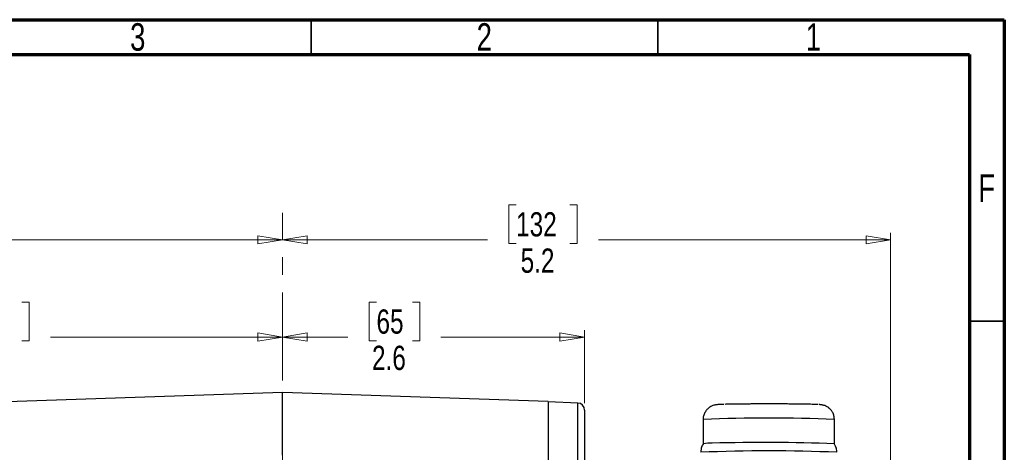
# Model space of a CAD drawing. Header units: inches. Extents: x 0.6 to 16.3, y 0.2 to 11.5.
# Tile 18 of 18: x 10.7 to 16.3, y 9 to 11.5. Entities that reach past the tile are written whole.
import ezdxf

# ---------------------------------------------------------------- set-up
doc = ezdxf.new("R2010")
doc.units = ezdxf.units.IN
doc.header["$MEASUREMENT"] = 0
doc.linetypes.add('CENTERX2', pattern=[0.8, 0.5, -0.1, 0.1, -0.1])
doc.styles.add('SLDTEXTSTYLE0', font='TXT', dxfattribs={"width": 0.75})
doc.dimstyles.new('SLDDIMSTYLE1', dxfattribs={"dimtxt": 0.137795, "dimasz": 0.14, "dimexe": 0, "dimexo": 0.0625, "dimgap": 0.034449, "dimtad": 0, "dimdec": 1, "dimlfac": 1.5, "dimrnd": 1e-09, "dimzin": 12, "dimdsep": 46, "dimtxsty": 'SLDTEXTSTYLE0', "dimblk1": 'CLOSED', "dimblk2": 'CLOSED', "dimsah": 1, "dimcen": 0.09, "dimadec": 0, "dimazin": 3, "dimtfac": 1, "dimtdec": 1, "dimtofl": 0, "dimtmove": 0, "dimatfit": 3, "dimldrblk": 'CLOSED', "dimfxl": 0, "dimfrac": 2, "dimtolj": 1, "dimtzin": 12, "dimarcsym": 0})

# ---------------------------------------------------------------- blocks, each defined once
blk = doc.blocks.new('_Closed')
at = {"color": 0, "linetype": 'ByBlock', "lineweight": -2}
for p, q in [((-1, 0.166667), (0, 0)), ((-1, 0.166667), (-1, -0.166667)), ((0, 0), (-1, -0.166667)), ((0, 0), (-1, 0))]:
    blk.add_line(p, q, dxfattribs=at)
blk = doc.blocks.new('_D_7')
at = {"color": 7, "linetype": 'Continuous', "lineweight": 0}
for p, q in [((9.5641, 10.4435), (9.5221, 10.4435)), ((9.5221, 10.4435), (9.5221, 10.2248)), ((9.8696, 10.4435), (9.9116, 10.4435)), ((9.9116, 10.4435), (9.9116, 10.2248)), ((8.0129, 9.0873), (8.0129, 10.2844)), ((8.0129, 10.2451), (9.4013, 10.2451)), ((12.2376, 10.2451), (10.0324, 10.2451)), ((9.5221, 10.2248), (9.5641, 10.2248)), ((9.9116, 10.2248), (9.8696, 10.2248))]:
    blk.add_line(p, q, dxfattribs=at)
at = {"color": 7, "linetype": 'Continuous', "lineweight": 18, "xscale": 0.14, "yscale": 0.14, "rotation": 180.0000000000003}
blk.add_blockref('_Closed', (8.0129, 10.2451), dxfattribs=at)
at = {"color": 7, "linetype": 'Continuous', "lineweight": 18, "xscale": 0.14, "yscale": 0.14}
blk.add_blockref('_Closed', (12.2376, 10.2451), dxfattribs=at)
at = {"color": 7, "linetype": 'Continuous', "lineweight": 18, "char_height": 0.1378, "attachment_point": 1, "style": 'SLDTEXTSTYLE0'}
for s, insert in [('161', (9.5641, 10.4024)), ('6.3', (9.5896, 10.1962))]:
    blk.add_mtext(s, dxfattribs=dict(at, insert=insert))
blk = doc.blocks.new('_D_8')
at = {"color": 7, "linetype": 'Continuous', "lineweight": 0}
for p, q in [((10.4514, 9.8912), (10.4094, 9.8912)), ((10.4094, 9.8912), (10.4094, 9.6725)), ((10.7569, 9.8912), (10.7988, 9.8912)), ((10.7988, 9.8912), (10.7988, 9.6725)), ((9.1923, 8.7831), (9.1923, 9.7321)), ((9.1923, 9.6928), (10.2886, 9.6928)), ((12.2376, 9.6928), (10.9197, 9.6928)), ((10.4094, 9.6725), (10.4514, 9.6725)), ((10.7988, 9.6725), (10.7569, 9.6725))]:
    blk.add_line(p, q, dxfattribs=at)
at = {"color": 7, "linetype": 'Continuous', "lineweight": 18, "xscale": 0.14, "yscale": 0.14, "rotation": 180.0000000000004}
blk.add_blockref('_Closed', (9.1923, 9.6928), dxfattribs=at)
at = {"color": 7, "linetype": 'Continuous', "lineweight": 18, "xscale": 0.14, "yscale": 0.14}
blk.add_blockref('_Closed', (12.2376, 9.6928), dxfattribs=at)
at = {"color": 7, "linetype": 'Continuous', "lineweight": 18, "char_height": 0.1378, "attachment_point": 1, "style": 'SLDTEXTSTYLE0'}
for s, insert in [('116', (10.4514, 9.8501)), ('4.6', (10.4769, 9.6439))]:
    blk.add_mtext(s, dxfattribs=dict(at, insert=insert))
blk = doc.blocks.new('_D_9')
at = {"color": 7, "linetype": 'Continuous', "lineweight": 0}
for p, q in [((12.7721, 9.8912), (12.7301, 9.8912)), ((12.7301, 9.8912), (12.7301, 9.6725)), ((12.9757, 9.8912), (13.0177, 9.8912)), ((13.0177, 9.8912), (13.0177, 9.6725)), ((12.2376, 9.6928), (12.6093, 9.6928)), ((13.9539, 9.6928), (13.1385, 9.6928)), ((13.9539, 9.3176), (13.9539, 9.7321)), ((12.7301, 9.6725), (12.7721, 9.6725)), ((13.0177, 9.6725), (12.9757, 9.6725))]:
    blk.add_line(p, q, dxfattribs=at)
at = {"color": 7, "linetype": 'Continuous', "lineweight": 18, "xscale": 0.14, "yscale": 0.14}
for p, rotation in [((12.2376, 9.6928), 179.9999999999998), ((13.9539, 9.6928), 359.9999999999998)]:
    blk.add_blockref('_Closed', p, dxfattribs=dict(at, rotation=rotation))
at = {"color": 7, "linetype": 'Continuous', "lineweight": 18, "char_height": 0.1378, "attachment_point": 1, "style": 'SLDTEXTSTYLE0'}
for s, insert in [('65', (12.7721, 9.8501)), ('2.6', (12.7466, 9.6439))]:
    blk.add_mtext(s, dxfattribs=dict(at, insert=insert))
blk = doc.blocks.new('_D_10')
at = {"color": 7, "linetype": 'Continuous', "lineweight": 0}
for p, q in [((13.5654, 10.4435), (13.5234, 10.4435)), ((13.5234, 10.4435), (13.5234, 10.2248)), ((13.8709, 10.4435), (13.9128, 10.4435)), ((13.9128, 10.4435), (13.9128, 10.2248)), ((12.2376, 10.2451), (13.4026, 10.2451)), ((15.6929, 10.2451), (14.0337, 10.2451)), ((15.6929, 7.6548), (15.6929, 10.2844)), ((13.5234, 10.2248), (13.5654, 10.2248)), ((13.9128, 10.2248), (13.8709, 10.2248))]:
    blk.add_line(p, q, dxfattribs=at)
at = {"color": 7, "linetype": 'Continuous', "lineweight": 18, "xscale": 0.14, "yscale": 0.14, "rotation": 180.0000000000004}
blk.add_blockref('_Closed', (12.2376, 10.2451), dxfattribs=at)
at = {"color": 7, "linetype": 'Continuous', "lineweight": 18, "xscale": 0.14, "yscale": 0.14}
blk.add_blockref('_Closed', (15.6929, 10.2451), dxfattribs=at)
at = {"color": 7, "linetype": 'Continuous', "lineweight": 18, "char_height": 0.1378, "attachment_point": 1, "style": 'SLDTEXTSTYLE0'}
for s, insert in [('132', (13.5654, 10.4024)), ('5.2', (13.5909, 10.1962))]:
    blk.add_mtext(s, dxfattribs=dict(at, insert=insert))

msp = doc.modelspace()

# ---------------------------------------------------------------- linework, layer by layer
at = {"color": 7, "linetype": 'Continuous', "lineweight": 70}
for p, q in [((0.5906, 11.4961), (16.3386, 11.4961)), ((16.3386, 11.4961), (16.3386, 0.1969)), ((0.7874, 11.2992), (16.1417, 11.2992)), ((16.1417, 11.2992), (16.1417, 0.3937))]:
    msp.add_line(p, q, dxfattribs=at)
at = {"color": 7, "linetype": 'Continuous', "lineweight": 35}
for p, q in [((12.4016, 11.2992), (12.4016, 11.4961)), ((14.3701, 11.2992), (14.3701, 11.4961)), ((16.1417, 9.7835), (16.3386, 9.7835))]:
    msp.add_line(p, q, dxfattribs=at)
at = {"color": 7, "linetype": 'CENTERX2', "lineweight": 18}
msp.add_line((12.2376, 3.8469), (12.2376, 10.3996), dxfattribs=at)
at = {"color": 7, "linetype": 'Continuous', "lineweight": 25}
for p, q in [((12.2376, 9.3789), (9.8765, 9.2965)), ((13.7473, 9.3262), (12.2376, 9.3789)), ((12.2376, 9.0215), (12.2376, 9.3789)), ((13.7473, 9.3262), (13.7473, 8.9685)), ((13.9157, 9.3182), (13.7473, 9.3256)), ((14.7457, 9.3106), (14.7436, 9.3105)), ((13.9539, 9.2783), (13.9539, 8.9508)), ((14.6278, 9.225), (14.6278, 9.0871)), ((15.3734, 9.0871), (15.3734, 9.225))]:
    msp.add_line(p, q, dxfattribs=at)
at = {"color": 8, "linetype": 'Continuous', "lineweight": 25}
msp.add_line((13.9157, 8.9841), (13.9157, 9.3182), dxfattribs=at)
at = {"color": 7, "linetype": 'Continuous', "lineweight": 25}
for centre, radius, start, end in [((13.9139, 9.2783), 0.04, 360, 87.5), ((14.672, 8.7772), 0.313, 88.6838, 98.1219), ((14.9783, -1.8167), 10.9109, 87.92465, 91.57059), ((15.0006, -0.1021), 9.1486, 87.57459, 92.42541)]:
    msp.add_arc(centre, radius, start, end, dxfattribs=at)
at = {"color": 8, "linetype": 'Continuous', "lineweight": 25}
msp.add_arc((15.0006, 0.5371), 8.6958, 87.5428, 92.4572, dxfattribs=at)
at = {"color": 7, "linetype": 'Continuous', "lineweight": 25}
for points, knots in [([(14.7436, 9.3105), (14.7405, 9.3104), (14.7295, 9.3101), (14.718, 9.3096), (14.7079, 9.3088), (14.7, 9.308), (14.6892, 9.3057), (14.6774, 9.3016), (14.6647, 9.2948), (14.6514, 9.2841), (14.6392, 9.2689), (14.6309, 9.2498), (14.627, 9.2343), (14.628, 9.2259), (14.6282, 9.2248)], [0, 0, 0, 0, 0.076038, 0.262896, 0.401148, 0.491845, 0.547872, 0.597785, 0.658255, 0.729756, 0.808924, 0.896095, 0.986787, 1, 1, 1, 1]), ([(15.2805, 9.3094), (15.2789, 9.3095), (15.2732, 9.31), (15.2488, 9.3108), (15.214, 9.3116), (15.1782, 9.3121), (15.153, 9.3124), (15.1316, 9.3126), (15.1153, 9.3127), (15.0986, 9.3128), (15.0827, 9.3129), (15.0679, 9.3129), (15.0542, 9.313), (15.0404, 9.313), (15.0266, 9.313), (15.0171, 9.3131), (15.0109, 9.3131), (14.9985, 9.3131), (14.9767, 9.3131), (14.9531, 9.313), (14.9371, 9.313), (14.9273, 9.3129), (14.9203, 9.3129), (14.9122, 9.3128), (14.9043, 9.3128), (14.8953, 9.3127), (14.8743, 9.3126), (14.8434, 9.3123), (14.8051, 9.3118), (14.7742, 9.3113), (14.7585, 9.3109), (14.751, 9.3107)], [0, 0, 0, 0, 0.035998, 0.130585, 0.231123, 0.283724, 0.33782, 0.364047, 0.390274, 0.416443, 0.442708, 0.463061, 0.483414, 0.503764, 0.52411, 0.544455, 0.545235, 0.551389, 0.598436, 0.640407, 0.655155, 0.669902, 0.68465, 0.686975, 0.706734, 0.721236, 0.728874, 0.805689, 0.873022, 0.940228, 1, 1, 1, 1]), ([(15.373, 9.2251), (15.3727, 9.2318), (15.3721, 9.2455), (15.3645, 9.264), (15.3541, 9.2793), (15.3421, 9.2907), (15.33, 9.2986), (15.3188, 9.3035), (15.3097, 9.3062), (15.303, 9.3076), (15.2973, 9.3084), (15.2927, 9.3089), (15.2892, 9.3091), (15.2876, 9.3092)], [0, 0, 0, 0, 0.120389, 0.243161, 0.352098, 0.44988, 0.537052, 0.612829, 0.677137, 0.734107, 0.803654, 0.911629, 1, 1, 1, 1]), ([(14.6288, 9.0875), (14.6269, 9.0847), (14.6206, 9.0749), (14.6152, 9.058), (14.6144, 9.0441), (14.6141, 9.0385)], [0, 0, 0, 0, 0.196716, 0.675526, 1, 1, 1, 1]), ([(15.3869, 9.0383), (15.3869, 9.042), (15.387, 9.054), (15.3819, 9.0711), (15.3752, 9.083), (15.3725, 9.0878)], [0, 0, 0, 0, 0.212139, 0.688307, 1, 1, 1, 1])]:
    msp.add_open_spline(points, degree=3, knots=knots, dxfattribs=at)

# ---------------------------------------------------------------- texts
at = {"color": 7, "linetype": 'Continuous', "lineweight": 0, "char_height": 0.1562, "attachment_point": 2, "style": 'SLDTEXTSTYLE0'}
for s, insert in [('3', (11.4157, 11.476)), ('2', (13.3843, 11.476)), ('1', (15.2543, 11.476)), ('F', (16.2385, 10.6174))]:
    msp.add_mtext(s, dxfattribs=dict(at, insert=insert))

# ---------------------------------------------------------------- dimensions: what is measured, and where the dimension line sits
at = {"color": 7, "linetype": 'Continuous', "lineweight": 18}
for base, p1, p2, picture, middle in [((8.0129, 10.2451), (12.2376, 10.3996), (8.0129, 9.048), '_D_7', (9.7168, 10.2451)), ((12.2376, 10.2451), (15.6929, 7.6154), (12.2376, 10.3996), '_D_10', (13.7181, 10.2451)), ((12.2376, 9.6928), (9.1923, 8.7437), (12.2376, 10.3996), '_D_8', (10.6041, 9.6928)), ((12.2376, 9.6928), (13.9539, 9.2783), (12.2376, 10.3996), '_D_9', (12.8739, 9.6928))]:
    dim = msp.add_linear_dim(base=base, p1=p1, p2=p2, dimstyle='SLDDIMSTYLE1', dxfattribs=at)
    dim.commit()
    dim.dimension.update_dxf_attribs({"geometry": picture, "text_midpoint": middle, "dimtype": 160})

doc.saveas('drawing.dxf')
